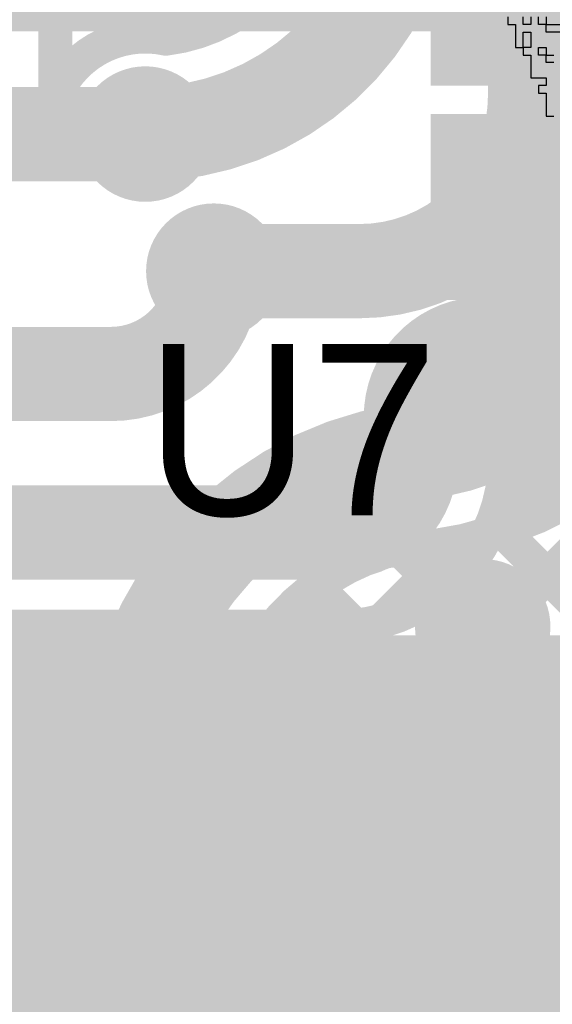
# Model space of a CAD drawing. Header units: millimetres. Extents: x 3.06 to 5.82, y 1.29 to 3.84.
# Tile 193 of 244: x 4.74 to 4.87, y 2.67 to 2.9. Entities that reach past the tile are written whole.
import ezdxf

# ---------------------------------------------------------------- set-up
doc = ezdxf.new("R2010")
doc.units = ezdxf.units.MM
doc.header["$MEASUREMENT"] = 0
for name, color, linetype in [('BottomLayer', 5, 'Continuous'), ('BottomOverlay', 54, 'Continuous'), ('BottomSolder', 6, 'Continuous'), ('MultiLayer', 9, 'Continuous'), ('TopLayer', 1, 'Continuous'), ('TopOverlay', 2, 'Continuous'), ('TopPaste', 8, 'Continuous'), ('TopSolder', 216, 'Continuous'), ('ViaHoleLayer', 16, 'Continuous')]:
    doc.layers.add(name, color=color, linetype=linetype)

# ---------------------------------------------------------------- blocks, each defined once
blk = doc.blocks.new('ESP32_WROOM_32__16MB__68')
at = {"layer": 'TopLayer'}
for points in [[(-0.37402, -0.27303), (-0.29528, -0.27303), (-0.37402, -0.2376), (-0.29528, -0.2376)], [(-0.37402, -0.32303), (-0.29528, -0.32303), (-0.37402, -0.2876), (-0.29528, -0.2876)]]:
    blk.add_solid(points, dxfattribs=at)
at = {"layer": 'TopOverlay', "const_width": 0.01}
for points in [[(-0.355, -0.37), (-0.355, -0.338)], [(-0.355, -0.37), (-0.257, -0.37)]]:
    blk.add_lwpolyline(points, dxfattribs=at)
at = {"layer": 'TopOverlay', "const_width": 0.005}
for points in [[(-0.3575, -0.338, 1), (-0.3525, -0.338, 1)], [(-0.3575, -0.37, 1), (-0.3525, -0.37, 1)], [(-0.3575, -0.37, 1), (-0.3525, -0.37, 1)]]:
    blk.add_lwpolyline(points, format="xyb", close=True, dxfattribs=at)
at = {"layer": 'TopPaste'}
for points in [[(-0.37402, -0.27303), (-0.29528, -0.27303), (-0.37402, -0.2376), (-0.29528, -0.2376)], [(-0.37402, -0.32303), (-0.29528, -0.32303), (-0.37402, -0.2876), (-0.29528, -0.2876)]]:
    blk.add_solid(points, dxfattribs=at)
at = {"layer": 'TopSolder'}
for points in [[(-0.37802, -0.27703), (-0.29128, -0.27703), (-0.37802, -0.2336), (-0.29128, -0.2336)], [(-0.37802, -0.32703), (-0.29128, -0.32703), (-0.37802, -0.2836), (-0.29128, -0.2836)]]:
    blk.add_solid(points, dxfattribs=at)

msp = doc.modelspace()

# ---------------------------------------------------------------- linework, layer by layer
at = {"layer": 'BottomLayer'}
for points, const_width in [([(4.75, 2.88391), (4.75, 3.21684)], 0.008), ([(4.862, 2.884), (4.862, 2.98217)], 0.022), ([(4.75, 2.94332), (4.79098, 2.90235)], 0.008), ([(4.7632, 2.89643), (4.811, 2.94424)], 0.008), ([(4.789, 2.69596), (5.022, 2.92896)], 0.008), ([(4.75, 2.91504), (4.7675, 2.89754)], 0.008), ([(4.787, 2.843), (4.821, 2.843)], 0.022), ([(4.789, 2.66768), (4.93549, 2.81417)], 0.008), ([(4.789, 2.61111), (4.98189, 2.804)], 0.008), ([(4.789, 2.63939), (4.95289, 2.80329)], 0.008), ([(4.85423, 2.78252), (5.702, 1.93475)], 0.008), ([(4.789, 2.72425), (4.84461, 2.77986)], 0.008), ([(4.83062, 2.77785), (5.59647, 2.012)], 0.008), ([(4.81082, 2.76936), (5.56819, 2.012)], 0.008), ([(4.79724, 2.75466), (5.4789, 2.073)], 0.008), ([(4.7896, 2.73402), (5.45062, 2.073)], 0.008), ([(4.767, 2.071), (4.767, 2.726)], 0.022), ([(4.789, 2.071), (4.789, 2.726)], 0.008), ([(4.789, 2.70633), (5.436, 2.05933)], 0.008), ([(4.789, 2.67805), (5.436, 2.03105)], 0.008)]:
    msp.add_lwpolyline(points, dxfattribs=dict(at, const_width=const_width))
for points, const_width in [([(4.833, 2.937, -0.414214), (4.771, 2.875)], 0.022), ([(4.811, 2.937, -0.379165), (4.77583, 2.89729)], 0.008), ([(4.75, 2.88391, -0.360258), (4.77583, 2.89729)], 0.008), ([(4.862, 2.884, -0.414214), (4.821, 2.843)], 0.022), ([(4.897, 2.87248, -0.414214), (4.82415, 2.79962)], 0.022), ([(4.919, 2.87248, -0.404399), (4.82733, 2.77768)], 0.008), ([(4.767, 2.726, -0.342549), (4.82414, 2.79962)], 0.022), ([(4.789, 2.726, -0.330405), (4.82733, 2.77768)], 0.008)]:
    msp.add_lwpolyline(points, format="xyb", dxfattribs=dict(at, const_width=const_width))
for points, const_width in [([(4.78898, 2.90235, 1), (4.79298, 2.90235, 1)], 0.004), ([(4.7612, 2.89643, 1), (4.7652, 2.89643, 1)], 0.004), ([(4.7655, 2.89754, 1), (4.7695, 2.89754, 1)], 0.004), ([(4.77383, 2.89729, 1), (4.77783, 2.89729, 1)], 0.004), ([(4.77383, 2.89729, 1), (4.77783, 2.89729, 1)], 0.004), ([(4.8565, 2.884, 1), (4.8675, 2.884, 1)], 0.011), ([(4.8565, 2.884, 1), (4.8675, 2.884, 1)], 0.011), ([(4.748, 2.88391, 1), (4.752, 2.88391, 1)], 0.004), ([(4.748, 2.88391, 1), (4.752, 2.88391, 1)], 0.004), ([(4.76509, 2.875, 1), (4.77691, 2.875, 1)], 0.01181), ([(4.7655, 2.875, 1), (4.7765, 2.875, 1)], 0.011), ([(4.78109, 2.843, 1), (4.79291, 2.843, 1)], 0.01181), ([(4.7815, 2.843, 1), (4.7925, 2.843, 1)], 0.011), ([(4.8155, 2.843, 1), (4.8265, 2.843, 1)], 0.011), ([(4.8155, 2.843, 1), (4.8265, 2.843, 1)], 0.011), ([(4.81865, 2.79962, 1), (4.82965, 2.79962, 1)], 0.011), ([(4.81865, 2.79962, 1), (4.82965, 2.79962, 1)], 0.011), ([(4.85223, 2.78252, 1), (4.85623, 2.78252, 1)], 0.004), ([(4.84261, 2.77986, 1), (4.84661, 2.77986, 1)], 0.004), ([(4.82533, 2.77768, 1), (4.82933, 2.77768, 1)], 0.004), ([(4.82533, 2.77768, 1), (4.82933, 2.77768, 1)], 0.004), ([(4.82862, 2.77785, 1), (4.83262, 2.77785, 1)], 0.004), ([(4.80882, 2.76936, 1), (4.81282, 2.76936, 1)], 0.004), ([(4.84387, 2.76, 1), (4.85568, 2.76, 1)], 0.01181), ([(4.79524, 2.75466, 1), (4.79924, 2.75466, 1)], 0.004), ([(4.7876, 2.73402, 1), (4.7916, 2.73402, 1)], 0.004), ([(4.7615, 2.726, 1), (4.7725, 2.726, 1)], 0.011), ([(4.7615, 2.726, 1), (4.7725, 2.726, 1)], 0.011), ([(4.84387, 2.724, 1), (4.85568, 2.724, 1)], 0.01181), ([(4.787, 2.726, 1), (4.791, 2.726, 1)], 0.004), ([(4.787, 2.726, 1), (4.791, 2.726, 1)], 0.004), ([(4.787, 2.72425, 1), (4.791, 2.72425, 1)], 0.004), ([(4.787, 2.70633, 1), (4.791, 2.70633, 1)], 0.004), ([(4.787, 2.69596, 1), (4.791, 2.69596, 1)], 0.004), ([(4.84398, 2.688, 1), (4.85579, 2.688, 1)], 0.01181), ([(4.787, 2.67805, 1), (4.791, 2.67805, 1)], 0.004)]:
    msp.add_lwpolyline(points, format="xyb", close=True, dxfattribs=dict(at, const_width=const_width))
at = {"layer": 'BottomOverlay'}
for p, q in [((4.85566, 2.90236), (4.85566, 2.90058)), ((4.85566, 2.90058), (4.85744, 2.90058)), ((4.85744, 2.90058), (4.85744, 2.8988)), ((4.85922, 2.90058), (4.85922, 2.90236)), ((4.861, 2.90058), (4.85922, 2.90058)), ((4.861, 2.90236), (4.861, 2.90058)), ((4.86279, 2.90058), (4.86279, 2.90236)), ((4.86457, 2.90058), (4.86279, 2.90058)), ((4.86457, 2.90236), (4.86457, 2.90058)), ((4.86457, 2.8988), (4.86457, 2.90058)), ((4.86457, 2.90058), (4.86813, 2.90058)), ((4.85744, 2.8988), (4.85744, 2.89702)), ((4.85922, 2.89702), (4.85922, 2.8988)), ((4.85922, 2.8988), (4.861, 2.8988)), ((4.861, 2.8988), (4.861, 2.89702)), ((4.86813, 2.8988), (4.86457, 2.8988)), ((4.85744, 2.89702), (4.85744, 2.89523)), ((4.85922, 2.89523), (4.85922, 2.89702)), ((4.861, 2.89702), (4.861, 2.89523)), ((4.85744, 2.89523), (4.85922, 2.89523)), ((4.861, 2.89523), (4.85922, 2.89523)), ((4.85922, 2.89523), (4.85922, 2.89345)), ((4.85922, 2.89345), (4.861, 2.89345)), ((4.861, 2.89345), (4.861, 2.89167)), ((4.86279, 2.89345), (4.86279, 2.89523)), ((4.86279, 2.89523), (4.86457, 2.89523)), ((4.86457, 2.89345), (4.86279, 2.89345)), ((4.86457, 2.89523), (4.86457, 2.89345)), ((4.86457, 2.89167), (4.86457, 2.89345)), ((4.86457, 2.89345), (4.86635, 2.89345)), ((4.861, 2.89167), (4.861, 2.88989)), ((4.86635, 2.89167), (4.86457, 2.89167)), ((4.861, 2.88989), (4.861, 2.88811)), ((4.861, 2.88811), (4.86457, 2.88811)), ((4.86457, 2.88811), (4.86457, 2.88633)), ((4.86457, 2.88633), (4.86279, 2.88633)), ((4.86279, 2.88633), (4.86279, 2.88454)), ((4.86279, 2.88454), (4.86457, 2.88454)), ((4.86457, 2.88454), (4.86457, 2.88276)), ((4.86457, 2.88276), (4.86457, 2.88098)), ((4.86457, 2.88098), (4.86457, 2.8792)), ((4.86457, 2.8792), (4.86635, 2.8792))]:
    msp.add_line(p, q, dxfattribs=at)
at = {"layer": 'BottomSolder', "const_width": 0.01581}
for points in [[(4.76309, 2.875, 1), (4.77891, 2.875, 1)], [(4.77909, 2.843, 1), (4.79491, 2.843, 1)], [(4.84187, 2.76, 1), (4.85768, 2.76, 1)], [(4.84187, 2.724, 1), (4.85768, 2.724, 1)], [(4.84198, 2.688, 1), (4.85779, 2.688, 1)]]:
    msp.add_lwpolyline(points, format="xyb", close=True, dxfattribs=at)
at = {"layer": 'MultiLayer', "const_width": 0.01181}
for points in [[(4.76509, 2.875, 1), (4.77691, 2.875, 1)], [(4.78109, 2.843, 1), (4.79291, 2.843, 1)], [(4.84387, 2.76, 1), (4.85568, 2.76, 1)], [(4.84387, 2.724, 1), (4.85568, 2.724, 1)], [(4.84398, 2.688, 1), (4.85579, 2.688, 1)]]:
    msp.add_lwpolyline(points, format="xyb", close=True, dxfattribs=at)
at = {"layer": 'TopLayer'}
for points, const_width in [([(4.555, 2.91), (4.87571, 2.91)], 0.022), ([(4.599, 2.875), (4.771, 2.875)], 0.022), ([(4.69689, 2.519), (5.01724, 2.83935)], 0.008), ([(4.85, 2.826), (4.955, 2.826)], 0.022), ([(4.551, 2.819), (4.763, 2.819)], 0.022), ([(4.833, 2.79907), (4.833, 2.809)], 0.022), ([(4.61204, 2.519), (4.89704, 2.804)], 0.008), ([(4.64032, 2.519), (4.92532, 2.804)], 0.008), ([(4.66861, 2.519), (4.95289, 2.80329)], 0.008), ([(4.85365, 2.7889), (4.86875, 2.804)], 0.008), ([(4.855, 2.804), (4.94897, 2.804)], 0.008), ([(4.855, 2.79907), (4.855, 2.804)], 0.008), ([(4.86104, 2.804), (5.14604, 2.519)], 0.008), ([(4.52698, 2.782), (4.81593, 2.782)], 0.022), ([(4.8522, 2.78455), (5.11775, 2.519)], 0.008), ([(4.8401, 2.76837), (5.08947, 2.519)], 0.008), ([(4.58375, 2.519), (4.8261, 2.76135)], 0.008), ([(4.4989, 2.519), (4.7399, 2.76)], 0.008), ([(4.52698, 2.76), (4.81593, 2.76)], 0.008), ([(4.52718, 2.519), (4.76818, 2.76)], 0.008), ([(4.55547, 2.519), (4.79647, 2.76)], 0.008), ([(4.65048, 2.76), (4.89148, 2.519)], 0.008), ([(4.67876, 2.76), (4.91976, 2.519)], 0.008), ([(4.70705, 2.76), (4.94805, 2.519)], 0.008), ([(4.73533, 2.76), (4.97633, 2.519)], 0.008), ([(4.76362, 2.76), (5.00462, 2.519)], 0.008), ([(4.7919, 2.76), (5.0329, 2.519)], 0.008), ([(4.81998, 2.76021), (5.06119, 2.519)], 0.008)]:
    msp.add_lwpolyline(points, dxfattribs=dict(at, const_width=const_width))
for points, const_width in [([(4.87021, 2.91, 1), (4.88121, 2.91, 1)], 0.011), ([(4.76509, 2.875, 1), (4.77691, 2.875, 1)], 0.01181), ([(4.7655, 2.875, 1), (4.7765, 2.875, 1)], 0.011), ([(4.78109, 2.843, 1), (4.79291, 2.843, 1)], 0.01181), ([(4.7815, 2.843, 1), (4.7925, 2.843, 1)], 0.011), ([(4.8445, 2.826, 1), (4.8555, 2.826, 1)], 0.011), ([(4.8445, 2.826, 1), (4.8555, 2.826, 1)], 0.011), ([(4.7575, 2.819, 1), (4.7685, 2.819, 1)], 0.011), ([(4.7575, 2.819, 1), (4.7685, 2.819, 1)], 0.011), ([(4.8275, 2.809, 1), (4.8385, 2.809, 1)], 0.011), ([(4.8275, 2.809, 1), (4.8385, 2.809, 1)], 0.011), ([(4.8275, 2.79907, 1), (4.8385, 2.79907, 1)], 0.011), ([(4.8275, 2.79907, 1), (4.8385, 2.79907, 1)], 0.011), ([(4.853, 2.804, 1), (4.857, 2.804, 1)], 0.004), ([(4.853, 2.804, 1), (4.857, 2.804, 1)], 0.004), ([(4.85904, 2.804, 1), (4.86304, 2.804, 1)], 0.004), ([(4.86675, 2.804, 1), (4.87075, 2.804, 1)], 0.004), ([(4.853, 2.79907, 1), (4.857, 2.79907, 1)], 0.004), ([(4.853, 2.79907, 1), (4.857, 2.79907, 1)], 0.004), ([(4.81043, 2.782, 1), (4.82143, 2.782, 1)], 0.011), ([(4.81043, 2.782, 1), (4.82143, 2.782, 1)], 0.011), ([(4.85165, 2.7889, 1), (4.85565, 2.7889, 1)], 0.004), ([(4.8502, 2.78455, 1), (4.8542, 2.78455, 1)], 0.004), ([(4.8381, 2.76837, 1), (4.8421, 2.76837, 1)], 0.004), ([(4.84387, 2.76, 1), (4.85568, 2.76, 1)], 0.01181), ([(4.8241, 2.76135, 1), (4.8281, 2.76135, 1)], 0.004), ([(4.7379, 2.76, 1), (4.7419, 2.76, 1)], 0.004), ([(4.76162, 2.76, 1), (4.76562, 2.76, 1)], 0.004), ([(4.76618, 2.76, 1), (4.77018, 2.76, 1)], 0.004), ([(4.7899, 2.76, 1), (4.7939, 2.76, 1)], 0.004), ([(4.79447, 2.76, 1), (4.79847, 2.76, 1)], 0.004), ([(4.81393, 2.76, 1), (4.81793, 2.76, 1)], 0.004), ([(4.81393, 2.76, 1), (4.81793, 2.76, 1)], 0.004), ([(4.81797, 2.76021, 1), (4.82198, 2.76021, 1)], 0.004), ([(4.84387, 2.724, 1), (4.85568, 2.724, 1)], 0.01181), ([(4.84398, 2.688, 1), (4.85579, 2.688, 1)], 0.01181)]:
    msp.add_lwpolyline(points, format="xyb", close=True, dxfattribs=dict(at, const_width=const_width))
for points, const_width in [([(4.787, 2.843, -0.414214), (4.763, 2.819)], 0.022), ([(4.833, 2.809, -0.414214), (4.85, 2.826)], 0.022), ([(4.833, 2.79907, -0.414214), (4.81593, 2.782)], 0.022), ([(4.855, 2.79907, -0.414214), (4.81593, 2.76)], 0.008)]:
    msp.add_lwpolyline(points, format="xyb", dxfattribs=dict(at, const_width=const_width))
msp.add_solid([(4.344, 2.564), (5.008, 2.564), (4.344, 2.758), (5.008, 2.758)], dxfattribs=at)
at = {"layer": 'TopSolder', "const_width": 0.01581}
for points in [[(4.76309, 2.875, 1), (4.77891, 2.875, 1)], [(4.77909, 2.843, 1), (4.79491, 2.843, 1)], [(4.84187, 2.76, 1), (4.85768, 2.76, 1)], [(4.84187, 2.724, 1), (4.85768, 2.724, 1)], [(4.84198, 2.688, 1), (4.85779, 2.688, 1)]]:
    msp.add_lwpolyline(points, format="xyb", close=True, dxfattribs=at)
at = {"layer": 'ViaHoleLayer', "const_width": 0.00787}
for points in [[(4.76706, 2.875, 1), (4.77494, 2.875, 1)], [(4.78306, 2.843, 1), (4.79094, 2.843, 1)], [(4.84584, 2.76, 1), (4.85371, 2.76, 1)], [(4.84584, 2.724, 1), (4.85371, 2.724, 1)], [(4.84595, 2.688, 1), (4.85383, 2.688, 1)]]:
    msp.add_lwpolyline(points, format="xyb", close=True, dxfattribs=at)

# ---------------------------------------------------------------- block references
at = {"rotation": 360}
msp.add_blockref('ESP32_WROOM_32__16MB__68', (5.21565, 3.16331), dxfattribs=at)

# ---------------------------------------------------------------- texts
at = {"layer": 'TopOverlay'}
msp.add_text('U7', height=0.04, dxfattribs=at).set_placement((4.771, 2.786))

doc.saveas('drawing.dxf')
